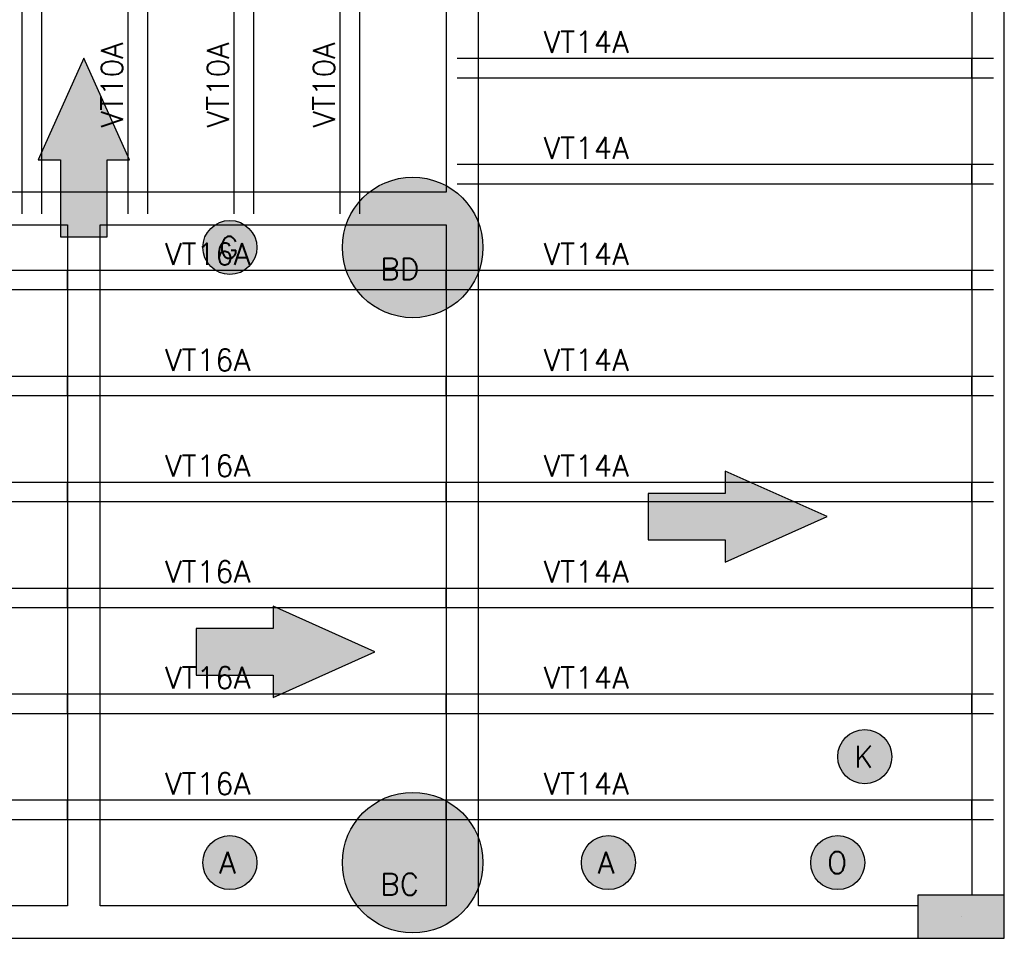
# Model space of a CAD drawing. Extents: x 0 to 119, y 0 to 84.
# Tile 15 of 21: x 27 to 36, y 54 to 62. Entities that reach past the tile are written whole.
import ezdxf

# ---------------------------------------------------------------- set-up
doc = ezdxf.new("R2010")
doc.units = 0
doc.header["$MEASUREMENT"] = 0
for name, color, linetype in [('1', 1, 'CONTINUOUS'), ('2', 2, 'CONTINUOUS'), ('6', 6, 'CONTINUOUS'), ('9', 9, 'CONTINUOUS')]:
    doc.layers.add(name, color=color, linetype=linetype)
doc.styles.get("Standard").update_dxf_attribs({"font": 'ROMANS.SHX'})

msp = doc.modelspace()

# ---------------------------------------------------------------- linework, layer by layer
at = {"layer": '1', "linetype": 'Continuous'}
for p, q in [((27.25187, 60.69299), (27.25187, 62.89299)), ((27.43187, 60.69299), (27.43187, 62.89299)), ((28.23187, 60.69299), (28.23187, 62.89299)), ((28.41187, 60.69299), (28.41187, 62.89299)), ((29.21187, 60.69299), (29.21187, 62.89299)), ((29.39187, 60.69299), (29.39187, 62.89299)), ((30.19187, 60.69299), (30.19187, 62.89299)), ((30.37187, 60.69299), (30.37187, 62.89299)), ((31.27187, 61.93299), (31.47187, 61.93299)), ((31.47187, 61.93299), (36.03187, 61.93299)), ((31.47187, 61.75299), (31.47187, 61.93299)), ((36.03187, 61.75299), (36.03187, 61.93299)), ((36.03187, 61.93299), (36.23187, 61.93299)), ((31.27187, 61.75299), (31.47187, 61.75299)), ((31.47187, 61.75299), (36.03187, 61.75299)), ((36.03187, 61.75299), (36.23187, 61.75299)), ((31.27187, 60.95299), (31.47187, 60.95299)), ((31.47187, 60.95299), (36.03187, 60.95299)), ((31.47187, 60.77299), (31.47187, 60.95299)), ((36.03187, 60.77299), (36.03187, 60.95299)), ((36.03187, 60.95299), (36.23187, 60.95299)), ((31.27187, 60.77299), (31.47187, 60.77299)), ((31.47187, 60.77299), (36.03187, 60.77299)), ((36.03187, 60.77299), (36.23187, 60.77299)), ((27.43187, 60.69299), (27.25187, 60.69299)), ((27.25187, 60.49299), (27.25187, 60.69299)), ((27.43187, 60.49299), (27.43187, 60.69299)), ((28.41187, 60.69299), (28.23187, 60.69299)), ((28.23187, 60.49299), (28.23187, 60.69299)), ((28.41187, 60.49299), (28.41187, 60.69299)), ((29.39187, 60.69299), (29.21187, 60.69299)), ((29.21187, 60.49299), (29.21187, 60.69299)), ((29.39187, 60.49299), (29.39187, 60.69299)), ((30.37187, 60.69299), (30.19187, 60.69299)), ((30.19187, 60.49299), (30.19187, 60.69299)), ((30.37187, 60.49299), (30.37187, 60.69299)), ((24.47187, 59.97299), (27.67187, 59.97299)), ((27.67187, 59.79299), (27.67187, 59.97299)), ((27.67187, 59.97299), (27.87187, 59.97299)), ((27.77187, 59.97299), (27.97187, 59.97299)), ((27.97187, 59.97299), (31.17187, 59.97299)), ((27.97187, 59.79299), (27.97187, 59.97299)), ((31.17187, 59.79299), (31.17187, 59.97299)), ((31.17187, 59.97299), (31.37187, 59.97299)), ((31.27187, 59.97299), (31.47187, 59.97299)), ((31.47187, 59.97299), (36.03187, 59.97299)), ((31.47187, 59.79299), (31.47187, 59.97299)), ((36.03187, 59.79299), (36.03187, 59.97299)), ((36.03187, 59.97299), (36.23187, 59.97299)), ((24.47187, 59.79299), (27.67187, 59.79299)), ((27.67187, 59.79299), (27.87187, 59.79299)), ((27.77187, 59.79299), (27.97187, 59.79299)), ((27.97187, 59.79299), (31.17187, 59.79299)), ((31.17187, 59.79299), (31.37187, 59.79299)), ((31.27187, 59.79299), (31.47187, 59.79299)), ((31.47187, 59.79299), (36.03187, 59.79299)), ((36.03187, 59.79299), (36.23187, 59.79299)), ((24.47187, 58.99299), (27.67187, 58.99299)), ((27.67187, 58.81299), (27.67187, 58.99299)), ((27.67187, 58.99299), (27.87187, 58.99299)), ((27.77187, 58.99299), (27.97187, 58.99299)), ((27.97187, 58.99299), (31.17187, 58.99299)), ((27.97187, 58.81299), (27.97187, 58.99299)), ((31.17187, 58.81299), (31.17187, 58.99299)), ((31.17187, 58.99299), (31.37187, 58.99299)), ((31.27187, 58.99299), (31.47187, 58.99299)), ((31.47187, 58.99299), (36.03187, 58.99299)), ((31.47187, 58.81299), (31.47187, 58.99299)), ((36.03187, 58.81299), (36.03187, 58.99299)), ((36.03187, 58.99299), (36.23187, 58.99299)), ((24.47187, 58.81299), (27.67187, 58.81299)), ((27.67187, 58.81299), (27.87187, 58.81299)), ((27.77187, 58.81299), (27.97187, 58.81299)), ((27.97187, 58.81299), (31.17187, 58.81299)), ((31.17187, 58.81299), (31.37187, 58.81299)), ((31.27187, 58.81299), (31.47187, 58.81299)), ((31.47187, 58.81299), (36.03187, 58.81299)), ((36.03187, 58.81299), (36.23187, 58.81299)), ((24.47187, 58.01299), (27.67187, 58.01299)), ((27.67187, 57.83299), (27.67187, 58.01299)), ((27.67187, 58.01299), (27.87187, 58.01299)), ((27.77187, 58.01299), (27.97187, 58.01299)), ((27.97187, 58.01299), (31.17187, 58.01299)), ((27.97187, 57.83299), (27.97187, 58.01299)), ((31.17187, 57.83299), (31.17187, 58.01299)), ((31.17187, 58.01299), (31.37187, 58.01299)), ((31.27187, 58.01299), (31.47187, 58.01299)), ((31.47187, 58.01299), (36.03187, 58.01299)), ((31.47187, 57.83299), (31.47187, 58.01299)), ((36.03187, 57.83299), (36.03187, 58.01299)), ((36.03187, 58.01299), (36.23187, 58.01299)), ((24.47187, 57.83299), (27.67187, 57.83299)), ((27.67187, 57.83299), (27.87187, 57.83299)), ((27.77187, 57.83299), (27.97187, 57.83299)), ((27.97187, 57.83299), (31.17187, 57.83299)), ((31.17187, 57.83299), (31.37187, 57.83299)), ((31.27187, 57.83299), (31.47187, 57.83299)), ((31.47187, 57.83299), (36.03187, 57.83299)), ((36.03187, 57.83299), (36.23187, 57.83299)), ((24.47187, 57.03299), (27.67187, 57.03299)), ((27.67187, 56.85299), (27.67187, 57.03299)), ((27.67187, 57.03299), (27.87187, 57.03299)), ((27.77187, 57.03299), (27.97187, 57.03299)), ((27.97187, 57.03299), (31.17187, 57.03299)), ((27.97187, 56.85299), (27.97187, 57.03299)), ((31.17187, 56.85299), (31.17187, 57.03299)), ((31.17187, 57.03299), (31.37187, 57.03299)), ((31.27187, 57.03299), (31.47187, 57.03299)), ((31.47187, 57.03299), (36.03187, 57.03299)), ((31.47187, 56.85299), (31.47187, 57.03299)), ((36.03187, 56.85299), (36.03187, 57.03299)), ((36.03187, 57.03299), (36.23187, 57.03299)), ((24.47187, 56.85299), (27.67187, 56.85299)), ((27.67187, 56.85299), (27.87187, 56.85299)), ((27.77187, 56.85299), (27.97187, 56.85299)), ((27.97187, 56.85299), (31.17187, 56.85299)), ((31.17187, 56.85299), (31.37187, 56.85299)), ((31.27187, 56.85299), (31.47187, 56.85299)), ((31.47187, 56.85299), (36.03187, 56.85299)), ((36.03187, 56.85299), (36.23187, 56.85299)), ((24.47187, 56.05299), (27.67187, 56.05299)), ((27.67187, 55.87299), (27.67187, 56.05299)), ((27.67187, 56.05299), (27.87187, 56.05299)), ((27.77187, 56.05299), (27.97187, 56.05299)), ((27.97187, 56.05299), (31.17187, 56.05299)), ((27.97187, 55.87299), (27.97187, 56.05299)), ((31.17187, 55.87299), (31.17187, 56.05299)), ((31.17187, 56.05299), (31.37187, 56.05299)), ((31.27187, 56.05299), (31.47187, 56.05299)), ((31.47187, 56.05299), (36.03187, 56.05299)), ((31.47187, 55.87299), (31.47187, 56.05299)), ((36.03187, 55.87299), (36.03187, 56.05299)), ((36.03187, 56.05299), (36.23187, 56.05299)), ((24.47187, 55.87299), (27.67187, 55.87299)), ((27.67187, 55.87299), (27.87187, 55.87299)), ((27.77187, 55.87299), (27.97187, 55.87299)), ((27.97187, 55.87299), (31.17187, 55.87299)), ((31.17187, 55.87299), (31.37187, 55.87299)), ((31.27187, 55.87299), (31.47187, 55.87299)), ((31.47187, 55.87299), (36.03187, 55.87299)), ((36.03187, 55.87299), (36.23187, 55.87299)), ((24.47187, 55.07299), (27.67187, 55.07299)), ((27.67187, 54.89299), (27.67187, 55.07299)), ((27.67187, 55.07299), (27.87187, 55.07299)), ((27.77187, 55.07299), (27.97187, 55.07299)), ((27.97187, 55.07299), (31.17187, 55.07299)), ((27.97187, 54.89299), (27.97187, 55.07299)), ((31.17187, 54.89299), (31.17187, 55.07299)), ((31.17187, 55.07299), (31.37187, 55.07299)), ((31.27187, 55.07299), (31.47187, 55.07299)), ((31.47187, 55.07299), (36.03187, 55.07299)), ((31.47187, 54.89299), (31.47187, 55.07299)), ((36.03187, 54.89299), (36.03187, 55.07299)), ((36.03187, 55.07299), (36.23187, 55.07299)), ((24.47187, 54.89299), (27.67187, 54.89299)), ((27.67187, 54.89299), (27.87187, 54.89299)), ((27.77187, 54.89299), (27.97187, 54.89299)), ((27.97187, 54.89299), (31.17187, 54.89299)), ((31.17187, 54.89299), (31.37187, 54.89299)), ((31.27187, 54.89299), (31.47187, 54.89299)), ((31.47187, 54.89299), (36.03187, 54.89299)), ((36.03187, 54.89299), (36.23187, 54.89299)), ((35.93187, 53.99299), (35.93187, 53.99299))]:
    msp.add_line(p, q, dxfattribs=at)
for points in [[(31.17187, 62.89299), (31.17187, 60.69299)], [(31.47187, 60.54299), (31.47187, 62.89299)], [(36.03187, 62.79299), (36.03187, 54.19299)], [(36.33187, 54.19299), (36.33187, 62.79299)], [(27.82187, 60.69299), (24.47187, 60.69299)], [(31.17187, 60.69299), (27.82187, 60.69299)], [(31.47187, 54.09299), (31.47187, 60.54299)], [(24.47187, 60.39299), (27.67187, 60.39299)], [(27.67187, 60.39299), (27.67187, 54.09299)], [(27.97187, 60.39299), (31.17187, 60.39299)], [(27.97187, 54.09299), (27.97187, 60.39299)], [(31.17187, 60.39299), (31.17187, 54.09299)], [(27.67187, 54.09299), (24.97187, 54.09299)], [(31.17187, 54.09299), (27.97187, 54.09299)], [(35.53187, 54.09299), (31.47187, 54.09299)], [(24.97187, 53.79299), (27.82187, 53.79299)], [(27.82187, 53.79299), (31.32187, 53.79299)], [(31.32187, 53.79299), (35.53187, 53.79299)]]:
    msp.add_lwpolyline(points, dxfattribs=at)
at = {"layer": '2', "linetype": 'Continuous'}
msp.add_lwpolyline([(35.53187, 54.19299), (35.53187, 53.79299), (36.33187, 53.79299), (36.33187, 54.19299), (35.53187, 54.19299)], dxfattribs=at)
at = {"layer": '6', "linetype": 'Continuous'}
for points in [[(28.037148, 60.281057), (28.037148, 60.99299), (28.242955, 60.99299), (27.82187, 61.934248), (27.400785, 60.99299), (27.606592, 60.99299), (27.606592, 60.281057), (28.037148, 60.281057)], [(33.039937, 57.477712), (33.75187, 57.477712), (33.75187, 57.271905), (34.693128, 57.69299), (33.75187, 58.114075), (33.75187, 57.908268), (33.039937, 57.908268), (33.039937, 57.477712)], [(28.859937, 56.227712), (29.57187, 56.227712), (29.57187, 56.021905), (30.513128, 56.44299), (29.57187, 56.864075), (29.57187, 56.658268), (28.859937, 56.658268), (28.859937, 56.227712)]]:
    msp.add_lwpolyline(points, dxfattribs=at)
for centre, radius in [((30.86187, 60.18299), 0.65), ((29.17187, 60.18299), 0.25), ((35.04187, 55.47299), 0.25), ((30.86187, 54.49299), 0.65), ((29.17187, 54.49299), 0.25), ((32.67187, 54.49299), 0.25), ((34.79187, 54.49299), 0.25)]:
    msp.add_circle(centre, radius, dxfattribs=at)
at = {"layer": '9', "linetype": 'Continuous'}
for points in [[(27.82187, 61.934248), (27.400785, 60.99299), (27.606592, 60.99299)], [(27.82187, 61.934248), (27.606592, 60.99299), (28.037148, 60.281057)], [(27.82187, 61.934248), (28.037148, 60.281057), (28.037148, 60.99299)], [(27.82187, 61.934248), (28.037148, 60.99299), (28.242955, 60.99299)], [(28.037148, 60.281057), (27.606592, 60.99299), (27.606592, 60.281057)], [(31.51187, 60.18299), (30.729624, 60.819395), (30.644198, 60.79546)], [(31.51187, 60.18299), (30.817512, 60.831475), (30.729624, 60.819395)], [(31.51187, 60.18299), (30.906228, 60.831475), (30.817512, 60.831475)], [(31.51187, 60.18299), (30.994116, 60.819395), (30.906228, 60.831475)], [(31.51187, 60.18299), (31.079542, 60.79546), (30.994116, 60.819395)], [(31.51187, 60.18299), (30.562828, 60.760115), (30.487028, 60.71402)], [(31.51187, 60.18299), (30.644198, 60.79546), (30.562828, 60.760115)], [(31.51187, 60.18299), (31.160912, 60.760115), (31.079542, 60.79546)], [(31.51187, 60.18299), (31.236712, 60.71402), (31.160912, 60.760115)], [(31.51187, 60.18299), (30.41821, 60.658033), (30.357658, 60.593197)], [(31.51187, 60.18299), (30.487028, 60.71402), (30.41821, 60.658033)], [(31.51187, 60.18299), (31.30553, 60.658033), (31.236712, 60.71402)], [(31.51187, 60.18299), (31.366082, 60.593197), (31.30553, 60.658033)], [(31.51187, 60.18299), (30.357658, 60.593197), (30.306497, 60.52072)], [(31.51187, 60.18299), (31.417243, 60.52072), (31.366082, 60.593197)], [(31.51187, 60.18299), (30.306497, 60.52072), (30.265683, 60.441951)], [(31.51187, 60.18299), (31.458057, 60.441951), (31.417243, 60.52072)], [(29.42187, 60.18299), (29.012514, 60.375618), (28.969616, 60.329936)], [(29.42187, 60.18299), (29.065425, 60.409197), (29.012514, 60.375618)], [(29.42187, 60.18299), (29.125025, 60.428562), (29.065425, 60.409197)], [(29.42187, 60.18299), (29.187568, 60.432497), (29.125025, 60.428562)], [(29.42187, 60.18299), (29.249124, 60.420754), (29.187568, 60.432497)], [(29.42187, 60.18299), (29.305827, 60.394072), (29.249124, 60.420754)], [(29.42187, 60.18299), (29.354112, 60.354127), (29.305827, 60.394072)], [(31.51187, 60.18299), (30.235974, 60.358358), (30.217924, 60.271498)], [(31.51187, 60.18299), (30.265683, 60.441951), (30.235974, 60.358358)], [(31.51187, 60.18299), (31.487766, 60.358358), (31.458057, 60.441951)], [(31.51187, 60.18299), (31.505816, 60.271498), (31.487766, 60.358358)], [(29.42187, 60.18299), (28.939426, 60.275021), (28.923841, 60.214323)], [(29.42187, 60.18299), (28.969616, 60.329936), (28.939426, 60.275021)], [(29.42187, 60.18299), (29.390947, 60.303428), (29.354112, 60.354127)], [(29.42187, 60.18299), (29.414016, 60.245162), (29.390947, 60.303428)], [(31.51187, 60.18299), (30.217924, 60.271498), (30.21187, 60.18299)], [(29.42187, 60.18299), (28.923841, 60.214323), (28.923841, 60.151657)], [(29.42187, 60.18299), (28.923841, 60.151657), (28.939426, 60.090959)], [(29.42187, 60.18299), (28.939426, 60.090959), (28.969616, 60.036044)], [(29.42187, 60.18299), (28.969616, 60.036044), (29.012514, 59.990362)], [(29.42187, 60.18299), (29.012514, 59.990362), (29.065425, 59.956783)], [(29.42187, 60.18299), (29.065425, 59.956783), (29.125025, 59.937418)], [(29.42187, 60.18299), (29.125025, 59.937418), (29.187568, 59.933483)], [(29.42187, 60.18299), (29.187568, 59.933483), (29.249124, 59.945226)], [(29.42187, 60.18299), (29.249124, 59.945226), (29.305827, 59.971908)], [(29.42187, 60.18299), (29.305827, 59.971908), (29.354112, 60.011853)], [(29.42187, 60.18299), (29.354112, 60.011853), (29.390947, 60.062552)], [(29.42187, 60.18299), (29.390947, 60.062552), (29.414016, 60.120818)], [(29.42187, 60.18299), (29.414016, 60.120818), (29.42187, 60.18299)], [(31.51187, 60.18299), (30.21187, 60.18299), (30.217924, 60.094482)], [(31.51187, 60.18299), (30.217924, 60.094482), (30.235974, 60.007622)], [(31.51187, 60.18299), (30.235974, 60.007622), (30.265683, 59.924029)], [(31.51187, 60.18299), (30.265683, 59.924029), (30.306497, 59.84526)], [(31.51187, 60.18299), (30.306497, 59.84526), (30.357658, 59.772783)], [(31.51187, 60.18299), (30.357658, 59.772783), (30.41821, 59.707947)], [(31.51187, 60.18299), (30.41821, 59.707947), (30.487028, 59.65196)], [(31.51187, 60.18299), (30.487028, 59.65196), (30.562828, 59.605865)], [(31.51187, 60.18299), (30.562828, 59.605865), (30.644198, 59.57052)], [(31.51187, 60.18299), (30.644198, 59.57052), (30.729624, 59.546585)], [(31.51187, 60.18299), (30.729624, 59.546585), (30.817512, 59.534505)], [(31.51187, 60.18299), (30.817512, 59.534505), (30.906228, 59.534505)], [(31.51187, 60.18299), (30.906228, 59.534505), (30.994116, 59.546585)], [(31.51187, 60.18299), (30.994116, 59.546585), (31.079542, 59.57052)], [(31.51187, 60.18299), (31.079542, 59.57052), (31.160912, 59.605865)], [(31.51187, 60.18299), (31.160912, 59.605865), (31.236712, 59.65196)], [(31.51187, 60.18299), (31.236712, 59.65196), (31.30553, 59.707947)], [(31.51187, 60.18299), (31.30553, 59.707947), (31.366082, 59.772783)], [(31.51187, 60.18299), (31.366082, 59.772783), (31.417243, 59.84526)], [(31.51187, 60.18299), (31.417243, 59.84526), (31.458057, 59.924029)], [(31.51187, 60.18299), (31.458057, 59.924029), (31.487766, 60.007622)], [(31.51187, 60.18299), (31.487766, 60.007622), (31.505816, 60.094482)], [(31.51187, 60.18299), (31.505816, 60.094482), (31.51187, 60.18299)], [(33.75187, 57.908268), (34.693128, 57.69299), (33.75187, 58.114075)], [(33.75187, 57.477712), (33.75187, 57.908268), (33.039937, 57.908268)], [(33.75187, 57.477712), (33.039937, 57.908268), (33.039937, 57.477712)], [(33.75187, 57.477712), (34.693128, 57.69299), (33.75187, 57.908268)], [(33.75187, 57.477712), (33.75187, 57.271905), (34.693128, 57.69299)], [(29.57187, 56.658268), (30.513128, 56.44299), (29.57187, 56.864075)], [(29.57187, 56.227712), (29.57187, 56.658268), (28.859937, 56.658268)], [(29.57187, 56.227712), (28.859937, 56.658268), (28.859937, 56.227712)], [(29.57187, 56.227712), (30.513128, 56.44299), (29.57187, 56.658268)], [(29.57187, 56.227712), (29.57187, 56.021905), (30.513128, 56.44299)], [(35.29187, 55.47299), (34.995025, 55.718562), (34.935425, 55.699197)], [(35.29187, 55.47299), (35.057568, 55.722497), (34.995025, 55.718562)], [(35.29187, 55.47299), (35.119124, 55.710754), (35.057568, 55.722497)], [(35.29187, 55.47299), (34.882514, 55.665618), (34.839616, 55.619936)], [(35.29187, 55.47299), (34.935425, 55.699197), (34.882514, 55.665618)], [(35.29187, 55.47299), (35.175827, 55.684072), (35.119124, 55.710754)], [(35.29187, 55.47299), (35.224112, 55.644127), (35.175827, 55.684072)], [(35.29187, 55.47299), (35.260947, 55.593428), (35.224112, 55.644127)], [(35.29187, 55.47299), (34.809426, 55.565021), (34.793841, 55.504323)], [(35.29187, 55.47299), (34.839616, 55.619936), (34.809426, 55.565021)], [(35.29187, 55.47299), (35.284016, 55.535162), (35.260947, 55.593428)], [(35.29187, 55.47299), (34.793841, 55.504323), (34.793841, 55.441657)], [(35.29187, 55.47299), (34.793841, 55.441657), (34.809426, 55.380959)], [(35.29187, 55.47299), (34.809426, 55.380959), (34.839616, 55.326044)], [(35.29187, 55.47299), (34.839616, 55.326044), (34.882514, 55.280362)], [(35.29187, 55.47299), (34.882514, 55.280362), (34.935425, 55.246783)], [(35.29187, 55.47299), (34.935425, 55.246783), (34.995025, 55.227418)], [(35.29187, 55.47299), (34.995025, 55.227418), (35.057568, 55.223483)], [(35.29187, 55.47299), (35.057568, 55.223483), (35.119124, 55.235226)], [(35.29187, 55.47299), (35.119124, 55.235226), (35.175827, 55.261908)], [(35.29187, 55.47299), (35.175827, 55.261908), (35.224112, 55.301853)], [(35.29187, 55.47299), (35.224112, 55.301853), (35.260947, 55.352552)], [(35.29187, 55.47299), (35.260947, 55.352552), (35.284016, 55.410818)], [(35.29187, 55.47299), (35.284016, 55.410818), (35.29187, 55.47299)], [(31.51187, 54.49299), (30.644198, 55.10546), (30.562828, 55.070115)], [(31.51187, 54.49299), (30.729624, 55.129395), (30.644198, 55.10546)], [(31.51187, 54.49299), (30.817512, 55.141475), (30.729624, 55.129395)], [(31.51187, 54.49299), (30.906228, 55.141475), (30.817512, 55.141475)], [(31.51187, 54.49299), (30.994116, 55.129395), (30.906228, 55.141475)], [(31.51187, 54.49299), (31.079542, 55.10546), (30.994116, 55.129395)], [(31.51187, 54.49299), (31.160912, 55.070115), (31.079542, 55.10546)], [(31.51187, 54.49299), (30.487028, 55.02402), (30.41821, 54.968033)], [(31.51187, 54.49299), (30.562828, 55.070115), (30.487028, 55.02402)], [(31.51187, 54.49299), (31.236712, 55.02402), (31.160912, 55.070115)], [(31.51187, 54.49299), (31.30553, 54.968033), (31.236712, 55.02402)], [(31.51187, 54.49299), (30.357658, 54.903197), (30.306497, 54.83072)], [(31.51187, 54.49299), (30.41821, 54.968033), (30.357658, 54.903197)], [(31.51187, 54.49299), (31.366082, 54.903197), (31.30553, 54.968033)], [(31.51187, 54.49299), (31.417243, 54.83072), (31.366082, 54.903197)], [(31.51187, 54.49299), (30.306497, 54.83072), (30.265683, 54.751951)], [(31.51187, 54.49299), (31.458057, 54.751951), (31.417243, 54.83072)], [(29.42187, 54.49299), (29.065425, 54.719197), (29.012514, 54.685618)], [(29.42187, 54.49299), (29.125025, 54.738562), (29.065425, 54.719197)], [(29.42187, 54.49299), (29.187568, 54.742497), (29.125025, 54.738562)], [(29.42187, 54.49299), (29.249124, 54.730754), (29.187568, 54.742497)], [(29.42187, 54.49299), (29.305827, 54.704072), (29.249124, 54.730754)], [(31.51187, 54.49299), (30.265683, 54.751951), (30.235974, 54.668358)], [(31.51187, 54.49299), (31.487766, 54.668358), (31.458057, 54.751951)], [(32.92187, 54.49299), (32.565425, 54.719197), (32.512514, 54.685618)], [(32.92187, 54.49299), (32.625025, 54.738562), (32.565425, 54.719197)], [(32.92187, 54.49299), (32.687568, 54.742497), (32.625025, 54.738562)], [(32.92187, 54.49299), (32.749124, 54.730754), (32.687568, 54.742497)], [(32.92187, 54.49299), (32.805827, 54.704072), (32.749124, 54.730754)], [(35.04187, 54.49299), (34.685425, 54.719197), (34.632514, 54.685618)], [(35.04187, 54.49299), (34.745025, 54.738562), (34.685425, 54.719197)], [(35.04187, 54.49299), (34.807568, 54.742497), (34.745025, 54.738562)], [(35.04187, 54.49299), (34.869124, 54.730754), (34.807568, 54.742497)], [(35.04187, 54.49299), (34.925827, 54.704072), (34.869124, 54.730754)], [(29.42187, 54.49299), (28.969616, 54.639936), (28.939426, 54.585021)], [(29.42187, 54.49299), (29.012514, 54.685618), (28.969616, 54.639936)], [(29.42187, 54.49299), (29.354112, 54.664127), (29.305827, 54.704072)], [(29.42187, 54.49299), (29.390947, 54.613428), (29.354112, 54.664127)], [(31.51187, 54.49299), (30.235974, 54.668358), (30.217924, 54.581498)], [(31.51187, 54.49299), (31.505816, 54.581498), (31.487766, 54.668358)], [(32.92187, 54.49299), (32.469616, 54.639936), (32.439426, 54.585021)], [(32.92187, 54.49299), (32.512514, 54.685618), (32.469616, 54.639936)], [(32.92187, 54.49299), (32.854112, 54.664127), (32.805827, 54.704072)], [(32.92187, 54.49299), (32.890947, 54.613428), (32.854112, 54.664127)], [(35.04187, 54.49299), (34.589616, 54.639936), (34.559426, 54.585021)], [(35.04187, 54.49299), (34.632514, 54.685618), (34.589616, 54.639936)], [(35.04187, 54.49299), (34.974112, 54.664127), (34.925827, 54.704072)], [(35.04187, 54.49299), (35.010947, 54.613428), (34.974112, 54.664127)], [(29.42187, 54.49299), (28.939426, 54.585021), (28.923841, 54.524323)], [(29.42187, 54.49299), (29.414016, 54.555162), (29.390947, 54.613428)], [(31.51187, 54.49299), (30.217924, 54.581498), (30.21187, 54.49299)], [(32.92187, 54.49299), (32.439426, 54.585021), (32.423841, 54.524323)], [(32.92187, 54.49299), (32.914016, 54.555162), (32.890947, 54.613428)], [(35.04187, 54.49299), (34.559426, 54.585021), (34.543841, 54.524323)], [(35.04187, 54.49299), (35.034016, 54.555162), (35.010947, 54.613428)], [(29.42187, 54.49299), (28.923841, 54.524323), (28.923841, 54.461657)], [(29.42187, 54.49299), (28.923841, 54.461657), (28.939426, 54.400959)], [(29.42187, 54.49299), (28.939426, 54.400959), (28.969616, 54.346044)], [(29.42187, 54.49299), (28.969616, 54.346044), (29.012514, 54.300362)], [(29.42187, 54.49299), (29.012514, 54.300362), (29.065425, 54.266783)], [(29.42187, 54.49299), (29.065425, 54.266783), (29.125025, 54.247418)], [(29.42187, 54.49299), (29.125025, 54.247418), (29.187568, 54.243483)], [(29.42187, 54.49299), (29.187568, 54.243483), (29.249124, 54.255226)], [(29.42187, 54.49299), (29.249124, 54.255226), (29.305827, 54.281908)], [(29.42187, 54.49299), (29.305827, 54.281908), (29.354112, 54.321853)], [(29.42187, 54.49299), (29.354112, 54.321853), (29.390947, 54.372552)], [(29.42187, 54.49299), (29.390947, 54.372552), (29.414016, 54.430818)], [(29.42187, 54.49299), (29.414016, 54.430818), (29.42187, 54.49299)], [(31.51187, 54.49299), (30.21187, 54.49299), (30.217924, 54.404482)], [(31.51187, 54.49299), (30.217924, 54.404482), (30.235974, 54.317622)], [(31.51187, 54.49299), (30.235974, 54.317622), (30.265683, 54.234029)], [(31.51187, 54.49299), (30.265683, 54.234029), (30.306497, 54.15526)], [(31.51187, 54.49299), (30.306497, 54.15526), (30.357658, 54.082783)], [(31.51187, 54.49299), (30.357658, 54.082783), (30.41821, 54.017947)], [(31.51187, 54.49299), (30.41821, 54.017947), (30.487028, 53.96196)], [(31.51187, 54.49299), (30.487028, 53.96196), (30.562828, 53.915865)], [(31.51187, 54.49299), (30.562828, 53.915865), (30.644198, 53.88052)], [(31.51187, 54.49299), (30.644198, 53.88052), (30.729624, 53.856585)], [(31.51187, 54.49299), (30.729624, 53.856585), (30.817512, 53.844505)], [(31.51187, 54.49299), (30.817512, 53.844505), (30.906228, 53.844505)], [(31.51187, 54.49299), (30.906228, 53.844505), (30.994116, 53.856585)], [(31.51187, 54.49299), (30.994116, 53.856585), (31.079542, 53.88052)], [(31.51187, 54.49299), (31.079542, 53.88052), (31.160912, 53.915865)], [(31.51187, 54.49299), (31.160912, 53.915865), (31.236712, 53.96196)], [(31.51187, 54.49299), (31.236712, 53.96196), (31.30553, 54.017947)], [(31.51187, 54.49299), (31.30553, 54.017947), (31.366082, 54.082783)], [(31.51187, 54.49299), (31.366082, 54.082783), (31.417243, 54.15526)], [(31.51187, 54.49299), (31.417243, 54.15526), (31.458057, 54.234029)], [(31.51187, 54.49299), (31.458057, 54.234029), (31.487766, 54.317622)], [(31.51187, 54.49299), (31.487766, 54.317622), (31.505816, 54.404482)], [(31.51187, 54.49299), (31.505816, 54.404482), (31.51187, 54.49299)], [(32.92187, 54.49299), (32.423841, 54.524323), (32.423841, 54.461657)], [(32.92187, 54.49299), (32.423841, 54.461657), (32.439426, 54.400959)], [(32.92187, 54.49299), (32.439426, 54.400959), (32.469616, 54.346044)], [(32.92187, 54.49299), (32.469616, 54.346044), (32.512514, 54.300362)], [(32.92187, 54.49299), (32.512514, 54.300362), (32.565425, 54.266783)], [(32.92187, 54.49299), (32.565425, 54.266783), (32.625025, 54.247418)], [(32.92187, 54.49299), (32.625025, 54.247418), (32.687568, 54.243483)], [(32.92187, 54.49299), (32.687568, 54.243483), (32.749124, 54.255226)], [(32.92187, 54.49299), (32.749124, 54.255226), (32.805827, 54.281908)], [(32.92187, 54.49299), (32.805827, 54.281908), (32.854112, 54.321853)], [(32.92187, 54.49299), (32.854112, 54.321853), (32.890947, 54.372552)], [(32.92187, 54.49299), (32.890947, 54.372552), (32.914016, 54.430818)], [(32.92187, 54.49299), (32.914016, 54.430818), (32.92187, 54.49299)], [(35.04187, 54.49299), (34.543841, 54.524323), (34.543841, 54.461657)], [(35.04187, 54.49299), (34.543841, 54.461657), (34.559426, 54.400959)], [(35.04187, 54.49299), (34.559426, 54.400959), (34.589616, 54.346044)], [(35.04187, 54.49299), (34.589616, 54.346044), (34.632514, 54.300362)], [(35.04187, 54.49299), (34.632514, 54.300362), (34.685425, 54.266783)], [(35.04187, 54.49299), (34.685425, 54.266783), (34.745025, 54.247418)], [(35.04187, 54.49299), (34.745025, 54.247418), (34.807568, 54.243483)], [(35.04187, 54.49299), (34.807568, 54.243483), (34.869124, 54.255226)], [(35.04187, 54.49299), (34.869124, 54.255226), (34.925827, 54.281908)], [(35.04187, 54.49299), (34.925827, 54.281908), (34.974112, 54.321853)], [(35.04187, 54.49299), (34.974112, 54.321853), (35.010947, 54.372552)], [(35.04187, 54.49299), (35.010947, 54.372552), (35.034016, 54.430818)], [(35.04187, 54.49299), (35.034016, 54.430818), (35.04187, 54.49299)], [(35.53187, 54.19299), (35.53187, 53.79299), (36.33187, 53.79299)], [(35.53187, 54.19299), (36.33187, 53.79299), (36.33187, 54.19299)], [(35.53187, 54.19299), (36.33187, 54.19299), (35.53187, 54.19299)]]:
    msp.add_solid(points, dxfattribs=at)

# ---------------------------------------------------------------- texts
at = {"layer": '1', "linetype": 'Continuous'}
for s, p in [('VT14A', (32.07187, 61.98299)), ('VT14A', (32.07187, 61.00299)), ('VT16A', (28.57187, 60.02299)), ('VT14A', (32.07187, 60.02299)), ('VT16A', (28.57187, 59.04299)), ('VT14A', (32.07187, 59.04299)), ('VT16A', (28.57187, 58.06299)), ('VT14A', (32.07187, 58.06299)), ('VT16A', (28.57187, 57.08299)), ('VT14A', (32.07187, 57.08299)), ('VT16A', (28.57187, 56.10299)), ('VT14A', (32.07187, 56.10299)), ('VT16A', (28.57187, 55.12299)), ('VT14A', (32.07187, 55.12299))]:
    msp.add_text(s, height=0.2, dxfattribs=at).set_placement(p)
for p in [(28.18187, 61.29299), (29.16187, 61.29299), (30.14187, 61.29299)]:
    msp.add_text('VT10A', height=0.2, rotation=90, dxfattribs=at).set_placement(p)
at = {"layer": '6', "linetype": 'Continuous'}
for s, p in [('G', (29.07187, 60.08299)), ('BD ', (30.56187, 59.88299)), ('K', (34.94187, 55.37299)), ('A', (29.07187, 54.39299)), ('A', (32.57187, 54.39299)), ('O', (34.69187, 54.39299)), ('BC ', (30.56187, 54.19299))]:
    msp.add_text(s, height=0.2, dxfattribs=at).set_placement(p)

doc.saveas('drawing.dxf')
